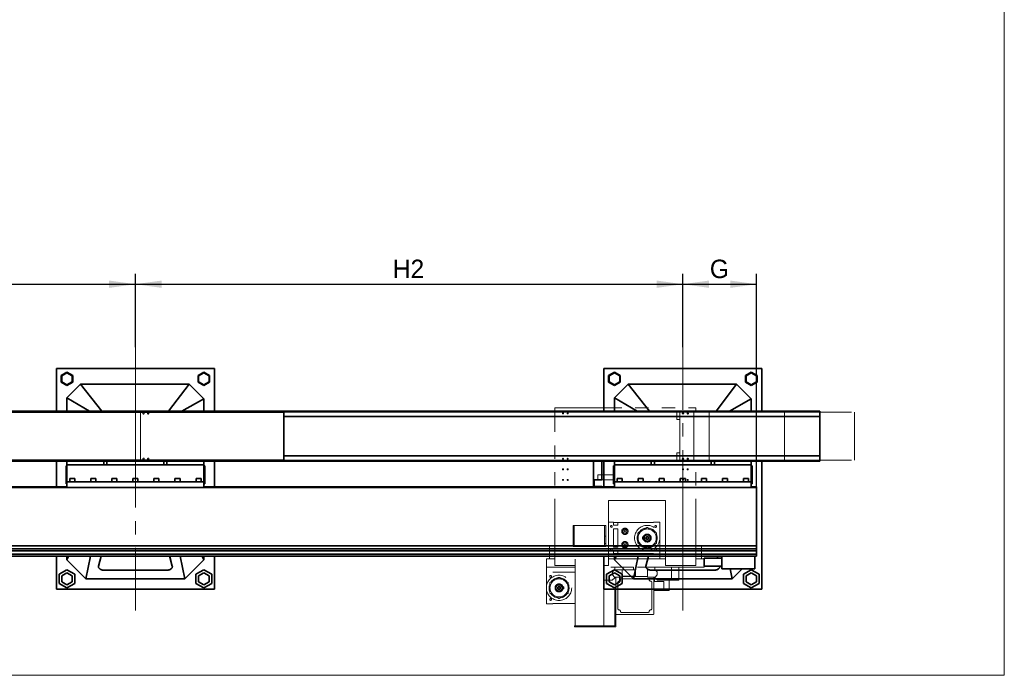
# Model space of a CAD drawing. Header units: millimetres. Extents: x 21 to 401, y 28 to 281.
# Tile 3 of 13: x 102 to 196, y 28 to 91. Entities that reach past the tile are written whole.
import ezdxf

# ---------------------------------------------------------------- set-up
doc = ezdxf.new("R2010")
doc.units = ezdxf.units.MM
for name, pattern in [('SLD-Durchgehend', [0]), ('SLD-Phantom', [12.7, 6.35, -1.27, 1.27, -1.27, 1.27, -1.27]), ('SLD-Punktstrich', [19.05, 15.24, -1.27, 1.27, -1.27])]:
    doc.linetypes.add(name, pattern=pattern)
doc.layers.add('KOPF', color=7, linetype='SLD-Durchgehend')
doc.styles.add('SLDTEXTSTYLE2', font='GIL_____.TTF')
doc.dimstyles.new('SLDDIMSTYLE0', dxfattribs={"dimtxt": 1.75, "dimasz": 2.5, "dimexe": 0, "dimexo": 0.0625, "dimgap": 0.4375, "dimtad": 1, "dimlfac": 50, "dimrnd": 1e-09, "dimzin": 12, "dimdsep": 46, "dimtxsty": 'SLDTEXTSTYLE2', "dimsah": 1, "dimcen": 0.09, "dimadec": 0, "dimazin": 3, "dimtfac": 1, "dimtofl": 0, "dimtmove": 0, "dimatfit": 3, "dimfxl": 1, "dimfrac": 2, "dimtolj": 1, "dimtzin": 12, "dimarcsym": 0})

# ---------------------------------------------------------------- blocks, each defined once
blk = doc.blocks.new('_D_13')
at = {"layer": 'KOPF'}
for p, q in [((59.201, 59.504), (59.201, 66.504)), ((113.201, 59.504), (113.201, 66.504)), ((59.201, 65.504), (113.201, 65.504))]:
    blk.add_line(p, q, dxfattribs=at)
for points in [[(59.201, 65.504), (61.701, 65.154), (61.701, 65.854)], [(113.201, 65.504), (110.701, 65.854), (110.701, 65.154)]]:
    blk.add_solid(points, dxfattribs=at)
at = {"layer": 'KOPF', "insert": (84.644, 67.837), "char_height": 1.75, "attachment_point": 1, "style": 'SLDTEXTSTYLE2'}
blk.add_mtext('H1', dxfattribs=at)
blk = doc.blocks.new('_D_14')
at = {"layer": 'KOPF'}
for p, q in [((113.201, 59.504), (113.201, 66.504)), ((165.201, 59.504), (165.201, 66.504)), ((113.201, 65.504), (165.201, 65.504))]:
    blk.add_line(p, q, dxfattribs=at)
for points in [[(113.201, 65.504), (115.701, 65.154), (115.701, 65.854)], [(165.201, 65.504), (162.701, 65.854), (162.701, 65.154)]]:
    blk.add_solid(points, dxfattribs=at)
at = {"layer": 'KOPF', "insert": (137.644, 67.837), "char_height": 1.75, "attachment_point": 1, "style": 'SLDTEXTSTYLE2'}
blk.add_mtext('H2', dxfattribs=at)
blk = doc.blocks.new('_D_15')
at = {"layer": 'KOPF'}
for p, q in [((165.201, 59.504), (165.201, 66.504)), ((172.201, 46.244), (172.201, 66.504)), ((165.201, 65.504), (172.201, 65.504))]:
    blk.add_line(p, q, dxfattribs=at)
for points in [[(165.201, 65.504), (167.701, 65.154), (167.701, 65.854)], [(172.201, 65.504), (169.701, 65.854), (169.701, 65.154)]]:
    blk.add_solid(points, dxfattribs=at)
at = {"layer": 'KOPF', "insert": (167.764, 67.837), "char_height": 1.75, "attachment_point": 1, "style": 'SLDTEXTSTYLE2'}
blk.add_mtext('G', dxfattribs=at)

msp = doc.modelspace()

# ---------------------------------------------------------------- linework, layer by layer
at = {"color": 7, "linetype": 'SLD-Durchgehend', "lineweight": 35}
for p, q in [((105.70114, 53.44415), (105.70114, 57.50415)), ((105.70114, 57.50415), (120.70114, 57.50415)), ((106.70114, 57.13923), (106.15114, 56.82169)), ((106.70114, 57.0815), (106.20114, 56.79282)), ((107.25114, 56.82169), (106.70114, 57.13923)), ((107.20114, 56.79282), (106.70114, 57.0815)), ((119.70114, 57.13923), (119.15114, 56.82169)), ((119.70114, 57.0815), (119.20114, 56.79282)), ((120.25114, 56.82169), (119.70114, 57.13923)), ((120.20114, 56.79282), (119.70114, 57.0815)), ((120.70114, 57.50415), (120.70114, 53.44415)), ((157.70114, 53.44415), (157.70114, 57.50415)), ((157.70114, 57.50415), (172.70114, 57.50415)), ((158.70114, 57.13923), (158.15114, 56.82169)), ((158.70114, 57.0815), (158.20114, 56.79282)), ((159.25114, 56.82169), (158.70114, 57.13923)), ((159.20114, 56.79282), (158.70114, 57.0815)), ((171.70114, 57.13923), (171.15114, 56.82169)), ((171.70114, 57.0815), (171.20114, 56.79282)), ((172.25114, 56.82169), (171.70114, 57.13923)), ((172.20114, 56.79282), (171.70114, 57.0815)), ((172.70114, 57.50415), (172.70114, 53.44415)), ((106.15114, 56.82169), (106.15114, 56.1866)), ((106.15114, 56.1866), (106.70114, 55.86906)), ((106.20114, 56.79282), (106.20114, 56.21547)), ((106.20114, 56.21547), (106.70114, 55.92679)), ((106.70114, 55.92679), (107.20114, 56.21547)), ((106.70114, 55.86906), (107.25114, 56.1866)), ((107.20114, 56.21547), (107.20114, 56.79282)), ((107.25114, 56.1866), (107.25114, 56.82169)), ((119.15114, 56.82169), (119.15114, 56.1866)), ((119.15114, 56.1866), (119.70114, 55.86906)), ((119.20114, 56.79282), (119.20114, 56.21547)), ((119.20114, 56.21547), (119.70114, 55.92679)), ((119.70114, 55.92679), (120.20114, 56.21547)), ((119.70114, 55.86906), (120.25114, 56.1866)), ((120.20114, 56.21547), (120.20114, 56.79282)), ((120.25114, 56.1866), (120.25114, 56.82169)), ((158.15114, 56.82169), (158.15114, 56.1866)), ((158.15114, 56.1866), (158.70114, 55.86906)), ((158.20114, 56.79282), (158.20114, 56.21547)), ((158.20114, 56.21547), (158.70114, 55.92679)), ((158.70114, 55.92679), (159.20114, 56.21547)), ((158.70114, 55.86906), (159.25114, 56.1866)), ((159.20114, 56.21547), (159.20114, 56.79282)), ((159.25114, 56.1866), (159.25114, 56.82169)), ((171.15114, 56.82169), (171.15114, 56.1866)), ((171.15114, 56.1866), (171.70114, 55.86906)), ((171.20114, 56.79282), (171.20114, 56.21547)), ((171.20114, 56.21547), (171.70114, 55.92679)), ((171.70114, 55.92679), (172.20114, 56.21547)), ((171.70114, 55.86906), (172.25114, 56.1866)), ((172.20114, 56.21547), (172.20114, 56.79282)), ((172.25114, 56.1866), (172.25114, 56.82169)), ((108.00114, 56.00415), (106.70114, 54.70415)), ((110.02436, 53.44415), (108.00114, 56.00415)), ((118.30114, 56.00415), (108.00114, 56.00415)), ((116.36049, 53.44415), (118.30114, 56.00415)), ((119.70114, 54.60414), (118.30114, 56.00415)), ((160.00114, 56.00415), (158.70114, 54.70415)), ((162.02437, 53.44415), (160.00114, 56.00415)), ((170.30114, 56.00415), (160.00114, 56.00415)), ((168.36049, 53.44415), (170.30114, 56.00415)), ((171.70114, 54.60414), (170.30114, 56.00415)), ((108.85236, 53.44415), (106.70114, 54.70415)), ((106.70114, 54.70415), (106.70114, 53.44415)), ((117.61909, 53.44415), (119.70114, 54.60414)), ((119.70114, 53.44415), (119.70114, 54.60414)), ((160.85236, 53.44415), (158.70114, 54.70415)), ((158.70114, 54.70415), (158.70114, 53.44415)), ((169.61909, 53.44415), (171.70114, 54.60414)), ((171.70114, 53.44415), (171.70114, 54.60414)), ((120.67614, 53.34415), (71.16114, 53.34415)), ((178.20114, 53.44415), (71.36114, 53.44415)), ((178.20114, 53.38415), (71.36114, 53.38415)), ((120.67614, 53.34415), (120.67681, 53.34415)), ((120.67681, 53.34415), (122.67521, 53.34415)), ((122.67521, 53.34415), (127.31634, 53.34415)), ((127.31634, 48.78415), (127.31634, 53.34415)), ((178.20114, 53.44415), (178.20114, 53.38415)), ((178.20114, 52.92415), (178.20114, 53.38415)), ((178.20114, 52.92415), (127.31634, 52.92415)), ((178.20114, 49.20415), (178.20114, 52.92415)), ((120.67614, 48.78415), (71.16114, 48.78415)), ((71.36114, 48.74415), (178.20114, 48.74415)), ((178.20114, 48.68415), (71.36114, 48.68415)), ((105.70114, 46.24415), (105.70114, 48.68415)), ((106.70114, 48.32415), (106.70114, 48.68415)), ((110.20114, 48.32415), (110.20114, 48.68415)), ((110.50114, 48.32415), (110.50114, 48.68415)), ((115.90114, 48.32415), (115.90114, 48.68415)), ((116.20114, 48.32415), (116.20114, 48.68415)), ((119.70114, 48.32415), (119.70114, 48.68415)), ((120.67614, 48.78415), (120.67681, 48.78415)), ((120.67681, 48.78415), (122.67521, 48.78415)), ((120.70114, 48.68415), (120.70114, 46.24415)), ((122.67521, 48.78415), (127.31634, 48.78415)), ((178.20114, 49.20415), (127.31634, 49.20415)), ((156.70114, 48.68415), (156.70114, 46.92415)), ((157.50114, 48.68415), (157.50114, 46.92415)), ((157.70114, 46.24415), (157.70114, 48.68415)), ((158.70114, 48.32415), (158.70114, 48.68415)), ((162.20114, 48.32415), (162.20114, 48.68415)), ((162.50114, 48.32415), (162.50114, 48.68415)), ((167.90114, 48.32415), (167.90114, 48.68415)), ((168.20114, 48.32415), (168.20114, 48.68415)), ((171.70114, 48.32415), (171.70114, 48.68415)), ((172.70114, 48.68415), (172.70114, 36.50415)), ((178.20114, 48.74415), (178.20114, 49.20415)), ((178.20114, 48.74415), (178.20114, 48.68415)), ((106.62114, 47.94415), (106.62114, 48.24415)), ((106.62114, 48.24415), (106.70114, 48.24415)), ((106.62114, 46.84415), (106.62114, 47.94415)), ((106.70114, 48.32415), (119.70114, 48.32415)), ((106.70114, 47.97415), (106.70114, 48.32415)), ((106.70114, 46.72415), (106.70114, 47.97415)), ((119.70114, 47.97415), (119.70114, 48.32415)), ((119.78114, 48.24415), (119.70114, 48.24415)), ((119.70114, 46.72415), (119.70114, 47.97415)), ((119.78114, 48.24415), (119.78114, 47.94415)), ((119.78114, 47.94415), (119.78114, 46.84415)), ((158.62114, 48.24415), (158.70114, 48.24415)), ((158.62114, 47.94415), (158.62114, 48.24415)), ((158.62114, 46.84415), (158.62114, 47.94415)), ((158.70114, 48.32415), (171.70114, 48.32415)), ((158.70114, 47.97415), (158.70114, 48.32415)), ((158.70114, 46.72415), (158.70114, 47.97415)), ((171.70114, 47.97415), (171.70114, 48.32415)), ((171.78114, 48.24415), (171.70114, 48.24415)), ((171.70114, 46.72415), (171.70114, 47.97415)), ((171.78114, 48.24415), (171.78114, 47.94415)), ((171.78114, 47.94415), (171.78114, 46.84415)), ((106.62114, 46.54415), (106.62114, 46.84415)), ((106.96114, 47.04415), (106.96114, 46.72415)), ((106.96114, 47.04415), (107.44114, 47.04415)), ((107.44114, 46.72415), (107.44114, 47.04415)), ((108.96114, 47.04415), (108.96114, 46.72415)), ((108.96114, 47.04415), (109.44114, 47.04415)), ((109.44114, 46.72415), (109.44114, 47.04415)), ((110.96114, 47.04415), (110.96114, 46.72415)), ((110.96114, 47.04415), (111.44114, 47.04415)), ((111.44114, 46.72415), (111.44114, 47.04415)), ((112.96114, 47.04415), (112.96114, 46.72415)), ((112.96114, 47.04415), (113.44114, 47.04415)), ((113.44114, 46.72415), (113.44114, 47.04415)), ((114.96114, 47.04415), (114.96114, 46.72415)), ((114.96114, 47.04415), (115.44114, 47.04415)), ((115.44114, 46.72415), (115.44114, 47.04415)), ((116.96114, 47.04415), (116.96114, 46.72415)), ((116.96114, 47.04415), (117.44114, 47.04415)), ((117.44114, 46.72415), (117.44114, 47.04415)), ((118.96114, 47.04415), (118.96114, 46.72415)), ((118.96114, 47.04415), (119.44114, 47.04415)), ((119.44114, 46.72415), (119.44114, 47.04415)), ((119.78114, 46.84415), (119.78114, 46.54415)), ((157.50114, 46.92415), (156.70114, 46.92415)), ((156.70114, 46.92415), (156.70114, 46.18415)), ((156.78114, 46.92415), (156.78114, 46.26415)), ((158.62114, 46.54415), (158.62114, 46.84415)), ((158.96114, 47.04415), (158.96114, 46.72415)), ((158.96114, 47.04415), (159.44114, 47.04415)), ((159.44114, 46.72415), (159.44114, 47.04415)), ((160.96114, 47.04415), (160.96114, 46.72415)), ((160.96114, 47.04415), (161.44114, 47.04415)), ((161.44114, 46.72415), (161.44114, 47.04415)), ((162.96114, 47.04415), (162.96114, 46.72415)), ((162.96114, 47.04415), (163.44114, 47.04415)), ((163.44114, 46.72415), (163.44114, 47.04415)), ((164.96114, 47.04415), (164.96114, 46.72415)), ((164.96114, 47.04415), (165.44114, 47.04415)), ((165.44114, 46.72415), (165.44114, 47.04415)), ((166.96114, 47.04415), (166.96114, 46.72415)), ((166.96114, 47.04415), (167.44114, 47.04415)), ((167.44114, 46.72415), (167.44114, 47.04415)), ((168.96114, 47.04415), (168.96114, 46.72415)), ((168.96114, 47.04415), (169.44114, 47.04415)), ((169.44114, 46.72415), (169.44114, 47.04415)), ((170.96114, 47.04415), (170.96114, 46.72415)), ((170.96114, 47.04415), (171.44114, 47.04415)), ((171.44114, 46.72415), (171.44114, 47.04415)), ((171.78114, 46.84415), (171.78114, 46.54415)), ((106.70114, 46.24415), (71.36114, 46.24415)), ((71.36114, 46.18415), (106.70114, 46.18415)), ((106.62114, 46.54415), (106.70114, 46.54415)), ((106.70114, 46.72415), (119.70114, 46.72415)), ((106.70114, 46.18415), (106.70114, 46.72415)), ((106.70114, 46.18415), (119.70114, 46.18415)), ((119.70114, 46.18415), (119.70114, 46.72415)), ((119.78114, 46.54415), (119.70114, 46.54415)), ((156.70114, 46.24415), (119.70114, 46.24415)), ((119.70114, 46.18415), (158.70114, 46.18415)), ((157.50114, 46.26415), (156.78114, 46.26415)), ((157.50114, 46.26415), (157.50114, 46.18415)), ((158.70114, 46.24415), (157.50114, 46.24415)), ((158.62114, 46.54415), (158.70114, 46.54415)), ((158.70114, 46.72415), (171.70114, 46.72415)), ((158.70114, 46.18415), (158.70114, 46.72415)), ((158.70114, 46.18415), (171.70114, 46.18415)), ((171.70114, 46.18415), (171.70114, 46.72415)), ((171.78114, 46.54415), (171.70114, 46.54415)), ((172.20114, 46.24415), (171.70114, 46.24415)), ((171.70114, 46.18415), (172.20114, 46.18415)), ((172.20114, 46.24415), (172.20114, 46.18415)), ((172.20114, 45.76415), (172.20114, 46.18415)), ((172.20114, 40.76415), (172.20114, 45.76415)), ((172.20114, 40.63796), (71.88114, 40.63796)), ((172.19914, 40.34415), (71.88114, 40.34415)), ((172.20114, 40.34415), (172.19914, 40.34415)), ((172.19914, 40.34415), (172.19914, 40.14615)), ((172.20114, 40.28415), (172.19914, 40.28415)), ((172.20114, 40.63796), (172.20114, 40.76415)), ((172.20114, 40.63796), (172.20114, 40.34415)), ((172.20114, 40.34415), (172.20114, 40.28415)), ((172.19914, 40.14615), (71.88114, 40.14615)), ((172.19914, 39.85015), (71.88114, 39.85015)), ((172.19914, 39.65215), (71.88114, 39.65215)), ((105.70114, 36.50415), (105.70114, 39.65215)), ((106.8563, 39.65215), (106.70114, 39.30415)), ((106.70114, 39.65215), (106.70114, 39.30415)), ((106.70114, 39.30415), (108.50114, 37.50415)), ((108.94674, 39.65215), (108.50114, 37.50415)), ((109.94828, 39.65215), (109.6972, 38.68501)), ((109.93955, 39.65215), (109.6972, 38.71864)), ((116.70508, 38.68501), (116.45399, 39.65215)), ((116.70508, 38.71864), (116.46273, 39.65215)), ((117.45554, 39.65215), (117.90114, 37.50415)), ((117.90114, 37.50415), (119.70114, 39.30415)), ((119.54598, 39.65215), (119.70114, 39.30415)), ((119.70114, 39.30415), (119.70114, 39.65215)), ((120.70114, 39.65215), (120.70114, 36.50415)), ((157.70114, 36.50415), (157.70114, 39.65215)), ((158.8563, 39.65215), (158.70114, 39.30415)), ((158.70114, 39.65215), (158.70114, 39.30415)), ((158.70114, 39.30415), (160.50114, 37.50415)), ((160.94673, 39.65215), (160.50114, 37.50415)), ((161.94828, 39.65215), (161.6972, 38.68501)), ((161.93956, 39.65215), (161.6972, 38.71864)), ((168.90114, 39.46715), (167.24114, 39.46715)), ((167.24114, 38.71715), (167.24114, 39.46715)), ((168.50203, 39.46715), (168.45399, 39.65215)), ((168.51075, 39.46715), (168.46273, 39.65215)), ((168.90114, 39.65215), (168.90114, 38.45215)), ((172.04114, 39.65215), (172.04114, 38.45215)), ((172.19914, 40.14615), (172.19914, 39.85015)), ((172.19914, 39.85015), (172.19914, 39.65215)), ((106.70114, 38.37017), (105.95114, 37.93716)), ((107.45114, 37.93716), (106.70114, 38.37017)), ((109.69136, 38.67344), (109.69136, 38.63981)), ((116.71092, 38.63981), (116.71092, 38.67344)), ((119.70114, 38.37017), (118.95114, 37.93716)), ((120.45114, 37.93716), (119.70114, 38.37017)), ((158.70114, 38.37017), (157.95114, 37.93716)), ((159.45114, 37.93716), (158.70114, 38.37017)), ((161.69136, 38.67344), (161.69136, 38.63981)), ((167.24114, 38.71715), (168.90114, 38.71715)), ((168.70508, 38.68501), (168.69674, 38.71715)), ((168.71092, 38.63981), (168.71092, 38.67344)), ((168.90114, 38.45215), (172.04114, 38.45215)), ((169.70448, 38.45215), (169.90114, 37.50415)), ((169.90114, 37.50415), (170.84914, 38.45215)), ((171.70114, 38.37017), (170.95114, 37.93716)), ((172.45114, 37.93716), (171.70114, 38.37017)), ((105.95114, 37.93716), (105.95114, 37.07113)), ((106.70114, 38.0815), (106.20114, 37.79282)), ((106.20114, 37.79282), (106.20114, 37.21547)), ((107.20114, 37.79282), (106.70114, 38.0815)), ((107.20114, 37.21547), (107.20114, 37.79282)), ((107.45114, 37.07113), (107.45114, 37.93716)), ((108.50114, 37.50415), (117.90114, 37.50415)), ((110.29136, 38.315), (116.11092, 38.315)), ((118.95114, 37.93716), (118.95114, 37.07113)), ((119.70114, 38.0815), (119.20114, 37.79282)), ((119.20114, 37.79282), (119.20114, 37.21547)), ((120.20114, 37.79282), (119.70114, 38.0815)), ((120.20114, 37.21547), (120.20114, 37.79282)), ((120.45114, 37.07113), (120.45114, 37.93716)), ((157.95114, 37.93716), (157.95114, 37.07113)), ((158.70114, 38.0815), (158.20114, 37.79282)), ((158.20114, 37.79282), (158.20114, 37.21547)), ((159.20114, 37.79282), (158.70114, 38.0815)), ((159.20114, 37.21547), (159.20114, 37.79282)), ((159.45114, 37.07113), (159.45114, 37.93716)), ((160.50114, 37.50415), (169.90114, 37.50415)), ((162.29136, 38.315), (168.11092, 38.315)), ((170.95114, 37.93716), (170.95114, 37.07113)), ((171.70114, 38.0815), (171.20114, 37.79282)), ((171.20114, 37.79282), (171.20114, 37.21547)), ((172.20114, 37.79282), (171.70114, 38.0815)), ((172.20114, 37.21547), (172.20114, 37.79282)), ((172.45114, 37.07113), (172.45114, 37.93716)), ((120.70114, 36.50415), (105.70114, 36.50415)), ((105.95114, 37.07113), (106.70114, 36.63812)), ((106.20114, 37.21547), (106.70114, 36.9268)), ((106.70114, 36.9268), (107.20114, 37.21547)), ((106.70114, 36.63812), (107.45114, 37.07113)), ((118.95114, 37.07113), (119.70114, 36.63812)), ((119.20114, 37.21547), (119.70114, 36.9268)), ((119.70114, 36.9268), (120.20114, 37.21547)), ((119.70114, 36.63812), (120.45114, 37.07113)), ((172.70114, 36.50415), (157.70114, 36.50415)), ((157.95114, 37.07113), (158.70114, 36.63812)), ((158.20114, 37.21547), (158.70114, 36.9268)), ((158.70114, 36.9268), (159.20114, 37.21547)), ((158.70114, 36.63812), (159.45114, 37.07113)), ((170.95114, 37.07113), (171.70114, 36.63812)), ((171.20114, 37.21547), (171.70114, 36.9268)), ((171.70114, 36.9268), (172.20114, 37.21547)), ((171.70114, 36.63812), (172.45114, 37.07113))]:
    msp.add_line(p, q, dxfattribs=at)
at = {"color": 7, "linetype": 'SLD-Phantom', "lineweight": 18}
for p, q in [((113.67594, 53.34415), (113.67594, 48.78415)), ((153.04114, 53.34415), (113.67594, 53.34415)), ((153.04114, 53.75815), (166.44114, 53.75815)), ((153.04114, 38.75815), (153.04114, 53.75815)), ((164.64114, 53.34415), (164.64114, 53.44415)), ((166.24114, 53.44415), (164.64114, 53.44415)), ((166.24114, 53.34415), (164.64114, 53.34415)), ((164.64114, 52.64415), (164.64114, 53.34415)), ((164.91614, 48.78415), (164.91614, 53.34415)), ((166.24114, 53.34415), (166.24114, 53.44415)), ((166.25614, 53.34415), (166.24114, 53.34415)), ((166.25614, 48.78415), (166.25614, 53.34415)), ((166.25614, 53.34415), (167.69858, 53.34415)), ((166.44114, 53.34415), (166.44114, 53.75815)), ((167.69858, 48.78415), (167.69858, 53.34415)), ((167.69858, 53.34415), (174.86424, 53.34415)), ((174.86424, 48.78415), (174.86424, 53.34415)), ((174.86424, 53.34415), (181.49634, 53.34415)), ((181.49634, 48.78415), (181.49634, 53.34415)), ((164.91614, 52.64415), (164.64114, 52.64415)), ((153.04114, 48.78415), (113.67594, 48.78415)), ((164.91614, 49.48415), (164.64114, 49.48415)), ((164.64114, 48.78415), (164.64114, 49.48415)), ((166.24114, 48.78415), (164.64114, 48.78415)), ((164.64114, 48.68415), (164.64114, 48.78415)), ((166.24114, 48.68415), (164.64114, 48.68415)), ((166.24114, 48.68415), (166.24114, 48.78415)), ((166.25614, 48.78415), (166.24114, 48.78415)), ((166.25614, 48.78415), (167.69858, 48.78415)), ((166.44114, 38.75815), (166.44114, 48.78415)), ((167.69858, 48.78415), (174.86424, 48.78415)), ((174.86424, 48.78415), (181.49634, 48.78415)), ((158.74114, 47.39815), (157.14114, 47.39815)), ((157.14114, 47.39815), (157.14114, 46.89815)), ((157.14114, 46.89815), (158.74114, 46.89815)), ((158.74114, 46.89815), (158.74114, 47.39815)), ((163.54114, 44.95815), (158.14114, 44.95815)), ((158.14114, 44.95815), (158.14114, 38.75815)), ((163.54114, 38.75815), (163.54114, 44.95815)), ((154.77114, 42.55815), (154.87114, 42.55815)), ((154.77114, 41.55815), (154.77114, 42.55815)), ((154.87114, 41.55815), (154.87114, 42.55815)), ((154.87114, 42.55815), (157.77114, 42.55815)), ((157.77114, 42.55815), (157.87114, 42.55815)), ((157.77114, 42.55815), (157.77114, 41.55815)), ((157.87114, 41.55815), (157.87114, 42.55815)), ((158.60774, 42.87815), (158.14114, 42.87815)), ((158.44647, 42.39815), (158.38902, 42.39815)), ((158.49774, 42.50687), (158.49774, 42.44942)), ((158.60774, 42.87815), (158.60774, 42.62815)), ((158.60774, 42.85815), (159.02774, 42.85815)), ((158.60774, 42.62815), (158.61774, 42.62815)), ((158.60774, 42.23815), (158.60774, 40.51815)), ((159.02774, 42.23815), (158.60774, 42.23815)), ((158.61774, 42.62815), (158.61774, 42.59815)), ((158.61774, 42.59815), (159.01774, 42.59815)), ((159.01774, 42.59815), (159.01774, 42.62815)), ((159.01774, 42.62815), (159.02774, 42.62815)), ((159.02774, 42.62815), (159.02774, 42.85815)), ((162.41774, 42.85815), (159.02774, 42.85815)), ((159.02774, 42.23815), (159.02774, 40.51815)), ((162.41774, 42.85815), (162.41774, 42.87815)), ((163.01774, 42.87815), (162.41774, 42.87815)), ((162.53774, 42.44942), (162.53774, 42.50687)), ((162.64646, 42.39815), (162.58902, 42.39815)), ((163.01774, 39.39815), (163.01774, 42.87815)), ((154.77114, 41.55815), (154.87114, 41.55815)), ((154.77114, 40.85815), (154.77114, 41.55815)), ((154.87114, 40.85815), (154.87114, 41.55815)), ((157.77114, 41.55815), (157.87114, 41.55815)), ((157.77114, 41.55815), (157.77114, 40.85815)), ((157.87114, 40.85815), (157.87114, 41.55815)), ((159.6631, 42.07815), (159.62846, 42.01815)), ((159.62846, 42.01815), (159.6631, 41.95815)), ((159.73238, 42.07815), (159.6631, 42.07815)), ((159.6631, 41.95815), (159.73238, 41.95815)), ((159.76702, 42.01815), (159.73238, 42.07815)), ((159.73238, 41.95815), (159.76702, 42.01815)), ((161.37174, 41.47815), (161.45113, 41.47815)), ((161.37174, 41.47815), (161.37174, 41.27815)), ((161.37174, 41.27815), (161.45113, 41.27815)), ((152.52114, 40.65815), (152.52114, 39.39815)), ((153.04114, 40.65815), (152.52114, 40.65815)), ((154.77114, 40.85815), (154.87114, 40.85815)), ((154.77114, 40.55815), (154.77114, 40.85815)), ((154.77114, 40.55815), (157.87114, 40.55815)), ((154.87114, 40.85815), (154.87114, 40.65815)), ((154.87114, 40.65815), (157.77114, 40.65815)), ((154.96114, 33.02175), (154.96114, 40.55815)), ((157.68114, 33.02175), (157.68114, 40.55815)), ((157.77114, 40.85815), (157.87114, 40.85815)), ((157.77114, 40.65815), (157.77114, 40.85815)), ((157.87114, 40.55815), (157.87114, 40.85815)), ((158.38902, 40.35815), (158.44647, 40.35815)), ((158.49774, 40.30687), (158.49774, 40.24942)), ((159.02774, 40.51815), (158.60774, 40.51815)), ((159.6631, 40.79815), (159.62846, 40.73815)), ((159.62846, 40.73815), (159.6631, 40.67815)), ((159.73238, 40.79815), (159.6631, 40.79815)), ((159.6631, 40.67815), (159.73238, 40.67815)), ((159.76702, 40.73815), (159.73238, 40.79815)), ((159.73238, 40.67815), (159.76702, 40.73815)), ((162.53774, 40.24942), (162.53774, 40.30687)), ((162.58902, 40.35815), (162.64646, 40.35815)), ((166.44114, 40.65815), (166.96114, 40.65815)), ((166.96114, 40.65815), (166.96114, 39.39815)), ((152.24114, 39.39815), (152.24114, 38.61815)), ((153.04114, 39.39815), (152.24114, 39.39815)), ((158.14114, 39.39815), (163.54114, 39.39815)), ((158.61774, 40.12815), (158.60774, 40.12815)), ((158.60774, 40.12815), (158.60774, 39.87815)), ((158.60774, 39.89815), (159.02774, 39.89815)), ((162.41774, 39.87815), (158.60774, 39.87815)), ((159.01774, 40.15815), (158.61774, 40.15815)), ((158.61774, 40.15815), (158.61774, 40.12815)), ((159.01774, 40.12815), (159.01774, 40.15815)), ((159.02774, 40.12815), (159.01774, 40.12815)), ((159.02774, 39.89815), (159.02774, 40.12815)), ((162.41774, 39.89815), (159.02774, 39.89815)), ((159.04274, 39.89815), (159.04274, 39.87815)), ((160.99274, 39.87815), (160.99274, 39.89815)), ((162.41774, 39.89815), (162.41774, 39.87815)), ((167.24114, 39.39815), (166.44114, 39.39815)), ((167.24114, 39.39815), (167.24114, 38.61815)), ((152.24114, 38.61815), (152.24114, 35.13815)), ((154.96114, 38.61815), (152.24114, 38.61815)), ((153.04114, 38.75815), (154.96114, 38.75815)), ((157.68114, 38.75815), (158.14114, 38.75815)), ((167.24114, 38.61815), (157.68114, 38.61815)), ((158.70714, 38.36415), (158.50914, 38.16615)), ((159.44114, 38.36415), (158.70714, 38.36415)), ((158.73114, 38.36415), (158.73114, 38.61815)), ((159.32112, 38.36815), (159.32112, 38.36415)), ((159.32112, 38.36815), (160.71436, 38.36815)), ((159.44114, 37.71215), (159.44114, 38.36415)), ((159.51774, 38.61813), (159.51774, 38.36815)), ((160.01774, 38.61813), (159.51774, 38.61813)), ((159.51775, 38.61815), (159.51775, 38.61813)), ((160.51774, 38.61813), (160.01774, 38.61813)), ((160.51773, 38.61813), (160.51773, 38.61815)), ((160.51774, 38.36815), (160.51774, 38.61813)), ((160.71436, 37.76815), (160.71436, 38.36815)), ((161.84114, 37.71215), (161.84114, 38.36415)), ((161.84114, 38.36415), (162.57514, 38.36415)), ((162.55114, 38.36415), (162.55114, 38.61815)), ((162.57514, 38.36415), (162.77314, 38.16615)), ((163.54114, 38.75815), (166.44114, 38.75815)), ((164.13162, 37.35815), (164.13162, 38.61815)), ((164.81114, 37.35815), (164.81114, 38.61815)), ((152.66986, 37.65815), (152.61242, 37.65815)), ((152.72114, 37.76687), (152.72114, 37.70942)), ((152.84114, 38.13815), (154.96114, 38.13815)), ((152.84114, 38.11815), (152.84114, 38.13815)), ((152.84114, 38.11815), (154.96114, 38.11815)), ((154.26614, 38.13815), (154.26614, 38.11815)), ((158.73114, 37.59815), (158.49114, 37.35815)), ((158.50914, 37.87015), (158.50914, 38.16615)), ((158.70714, 37.67215), (158.50914, 37.87015)), ((158.84113, 37.67215), (158.70714, 37.67215)), ((158.73114, 37.59815), (158.73114, 37.67215)), ((158.84113, 37.67215), (158.84113, 34.19215)), ((159.44114, 37.67215), (158.84113, 37.67215)), ((161.92114, 37.51215), (159.36114, 37.51215)), ((159.44114, 37.76815), (160.71436, 37.76815)), ((159.44114, 37.71215), (159.44114, 37.67215)), ((161.84114, 37.71215), (159.44114, 37.71215)), ((161.84114, 37.67215), (161.84114, 37.71215)), ((162.44114, 37.67215), (161.84114, 37.67215)), ((162.44114, 34.19215), (162.44114, 37.67215)), ((162.44114, 37.67215), (162.57514, 37.67215)), ((162.50114, 37.25215), (162.50114, 37.57815)), ((162.50114, 37.57815), (162.57114, 37.57815)), ((162.55114, 37.59815), (162.55114, 37.67215)), ((162.79114, 37.35815), (162.55114, 37.59815)), ((162.57514, 37.67215), (162.77314, 37.87015)), ((162.77314, 37.87015), (162.77314, 38.16615)), ((153.88714, 36.73815), (153.80775, 36.73815)), ((153.88714, 36.53815), (153.80775, 36.53815)), ((153.88714, 36.53815), (153.88714, 36.73815)), ((158.49114, 37.35815), (157.68114, 37.35815)), ((158.74114, 36.50215), (158.84113, 36.50215)), ((158.74114, 34.50112), (158.74114, 36.50215)), ((159.04114, 37.19215), (159.04114, 34.63215)), ((162.24114, 37.19215), (162.24114, 34.63215)), ((163.40114, 37.25215), (162.44114, 37.25215)), ((163.40114, 36.53215), (162.44114, 36.53215)), ((162.50114, 36.37815), (162.50114, 36.53215)), ((164.13162, 37.35815), (162.79114, 37.35815)), ((163.40114, 37.25215), (163.40114, 36.53215)), ((163.90114, 36.37815), (163.90114, 37.35815)), ((164.81114, 37.35815), (164.13162, 37.35815)), ((152.61242, 35.61815), (152.66986, 35.61815)), ((152.72114, 35.56687), (152.72114, 35.50942)), ((163.90114, 36.37815), (162.50114, 36.37815)), ((152.24114, 35.13815), (152.84114, 35.13815)), ((152.84114, 35.15815), (154.96114, 35.15815)), ((152.84114, 35.15815), (152.84114, 35.13815)), ((158.74114, 34.50112), (158.84113, 34.50112)), ((158.74114, 33.32215), (158.74114, 34.50112)), ((158.84113, 33.32215), (158.84113, 34.19215)), ((158.92114, 34.11215), (162.36114, 34.11215)), ((161.92114, 34.31215), (159.36114, 34.31215)), ((154.92114, 32.92215), (154.92114, 33.02215)), ((154.92114, 33.02215), (154.96114, 33.02215)), ((158.84113, 32.92215), (154.92114, 32.92215)), ((157.68114, 33.02175), (154.96114, 33.02175)), ((157.68114, 33.02215), (158.74114, 33.02215)), ((158.74114, 33.32215), (158.84113, 33.32215)), ((158.74114, 33.02215), (158.74114, 33.32215)), ((158.84113, 33.32215), (158.84113, 32.92215))]:
    msp.add_line(p, q, dxfattribs=at)
at = {"color": 7, "linetype": 'SLD-Durchgehend', "lineweight": 35, "flags": 128}
for points in [[(109.6972, 38.71864), (109.69155, 38.68175), (109.69136, 38.67344)], [(109.6972, 38.68501), (109.69155, 38.64812), (109.69371, 38.61112), (109.70361, 38.5745), (109.72116, 38.53872), (109.74611, 38.50425), (109.77814, 38.47155), (109.81684, 38.44103), (109.8617, 38.41309), (109.91214, 38.3881), (109.96751, 38.36638), (110.02708, 38.34821), (110.09009, 38.33382), (110.15571, 38.32341), (110.22309, 38.31711), (110.29136, 38.315)], [(116.11092, 38.315), (116.17919, 38.31711), (116.24657, 38.32341), (116.31219, 38.33382), (116.3752, 38.34821), (116.43477, 38.36638), (116.49014, 38.3881), (116.54058, 38.41309), (116.58544, 38.44103), (116.62414, 38.47155), (116.65617, 38.50425), (116.68112, 38.53872), (116.69866, 38.5745), (116.70858, 38.61112), (116.71072, 38.64812), (116.70508, 38.68501)], [(116.71092, 38.67344), (116.71072, 38.68175), (116.70508, 38.71864)], [(161.6972, 38.71864), (161.69155, 38.68175), (161.69136, 38.67344)], [(161.6972, 38.68501), (161.69155, 38.64812), (161.69371, 38.61112), (161.70362, 38.5745), (161.72115, 38.53872), (161.74611, 38.50425), (161.77814, 38.47155), (161.81684, 38.44103), (161.8617, 38.41309), (161.91215, 38.3881), (161.96751, 38.36638), (162.02708, 38.34821), (162.09009, 38.33382), (162.15571, 38.32341), (162.22309, 38.31711), (162.29136, 38.315)], [(168.11092, 38.315), (168.17919, 38.31711), (168.24657, 38.32341), (168.31219, 38.33382), (168.3752, 38.34821), (168.43476, 38.36638), (168.49013, 38.3881), (168.54057, 38.41309), (168.58544, 38.44103), (168.62414, 38.47155), (168.65617, 38.50425), (168.68112, 38.53872), (168.69867, 38.5745), (168.70857, 38.61112), (168.71072, 38.64812), (168.70508, 38.68501)], [(168.71092, 38.67344), (168.71072, 38.68175), (168.70508, 38.71864)]]:
    msp.add_lwpolyline(points, dxfattribs=at)
at = {"color": 7, "linetype": 'SLD-Phantom', "lineweight": 18}
for centre, radius in [((113.97594, 53.22415), 0.065), ((114.42594, 53.22415), 0.065), ((153.81614, 53.22415), 0.05), ((154.26614, 53.22415), 0.05), ((165.21614, 53.22415), 0.065), ((165.21614, 53.22415), 0.05), ((165.66614, 53.22415), 0.065), ((165.66614, 53.22415), 0.05), ((113.97594, 48.90415), 0.065), ((114.42594, 48.90415), 0.065), ((153.81614, 48.90415), 0.05), ((154.26614, 48.90415), 0.05), ((165.21614, 48.90415), 0.065), ((165.21614, 48.90415), 0.05), ((165.66614, 48.90415), 0.065), ((165.66614, 48.90415), 0.05), ((153.81614, 47.90415), 0.05), ((154.26614, 47.90415), 0.05), ((165.21614, 47.90415), 0.05), ((165.66614, 47.90415), 0.05), ((153.81614, 46.90415), 0.05), ((154.26614, 46.90415), 0.05), ((165.21614, 46.90415), 0.05), ((165.66614, 46.90415), 0.05), ((158.41774, 42.47815), 0.085), ((159.69774, 42.01815), 0.3), ((159.69774, 42.01815), 0.19), ((161.81774, 41.37815), 1.2), ((161.81774, 41.37815), 0.862), ((162.61774, 42.47815), 0.085), ((161.81774, 41.37815), 0.35), ((161.81774, 41.37815), 0.3), ((161.81774, 41.37815), 0.28), ((161.81774, 41.37815), 0.149), ((161.81774, 41.37815), 0.105), ((161.81774, 41.37815), 0.085), ((158.41774, 40.27815), 0.085), ((159.69774, 40.73815), 0.3), ((159.69774, 40.73815), 0.19), ((162.61774, 40.27815), 0.085), ((153.44114, 36.63815), 1.2), ((152.64114, 37.73815), 0.085), ((153.44114, 36.63815), 0.862), ((153.44114, 36.63815), 0.35), ((153.44114, 36.63815), 0.3), ((153.44114, 36.63815), 0.28), ((153.44114, 36.63815), 0.149), ((153.44114, 36.63815), 0.105), ((153.44114, 36.63815), 0.085), ((152.64114, 35.53815), 0.085)]:
    msp.add_circle(centre, radius, dxfattribs=at)
for centre, radius, start, end in [((161.81774, 41.37815), 0.95, 94.9697319, 145.0302681), ((161.81774, 42.28815), 0.13, 165.9347815, 205.5260479), ((161.81774, 42.28815), 0.09, 23.8762077, 156.1237923), ((161.81774, 41.37815), 0.95, 34.9697319, 85.0302681), ((161.81774, 42.28815), 0.13, 334.4739521, 14.0652185), ((161.81774, 41.37815), 0.95, 154.9697319, 205.0302681), ((161.02966, 41.83315), 0.13, 225.9347815, 265.5260479), ((161.02966, 41.83315), 0.09, 83.8762077, 216.1237923), ((161.02966, 41.83315), 0.13, 34.4739521, 74.0652185), ((161.81774, 41.37815), 0.38, 164.7424767, 195.2575233), ((161.81774, 41.37815), 0.38, 195.2575233, 164.7424767), ((162.60582, 41.83315), 0.13, 105.9347815, 145.5260479), ((162.60582, 41.83315), 0.09, 323.8762077, 96.1237923), ((162.60582, 41.83315), 0.13, 274.4739521, 314.0652185), ((161.81774, 41.37815), 0.95, 334.9697319, 25.0302681), ((161.02966, 40.92315), 0.13, 94.4739521, 134.0652185), ((161.02966, 40.92315), 0.09, 143.8762077, 276.1237923), ((161.81774, 41.37815), 0.95, 214.9697319, 265.0302681), ((161.02966, 40.92315), 0.13, 285.9347815, 325.5260479), ((161.81774, 40.46815), 0.13, 154.4739521, 194.0652185), ((161.81774, 40.46815), 0.09, 203.8762077, 336.1237923), ((161.81774, 41.37815), 0.95, 274.9697319, 325.0302681), ((161.81774, 40.46815), 0.13, 345.9347815, 25.5260479), ((162.60582, 40.92315), 0.13, 214.4739521, 254.0652185), ((162.60582, 40.92315), 0.09, 263.8762077, 36.1237923), ((162.60582, 40.92315), 0.13, 45.9347815, 85.5260479), ((153.44114, 36.63815), 0.95, 94.9697319, 145.0302681), ((153.44114, 37.54815), 0.13, 165.9347815, 205.5260479), ((153.44114, 37.54815), 0.09, 23.8762077, 156.1237923), ((153.44114, 36.63815), 0.95, 34.9697319, 85.0302681), ((153.44114, 37.54815), 0.13, 334.4739521, 14.0652185), ((159.12114, 37.43215), 0.16, 270, 0), ((159.36114, 37.43215), 0.08, 90, 180), ((161.92114, 37.43215), 0.08, 0, 90), ((162.16114, 37.43215), 0.16, 180, 270), ((153.44114, 36.63815), 0.95, 154.9697319, 205.0302681), ((152.65306, 37.09315), 0.13, 225.9347815, 265.5260478), ((152.65306, 37.09315), 0.09, 83.8762077, 216.1237923), ((152.65306, 37.09315), 0.13, 34.4739522, 74.0652185), ((153.44114, 36.63815), 0.38, 15.2575233, 344.7424767), ((153.44114, 36.63815), 0.38, 344.7424767, 15.2575233), ((154.22922, 37.09315), 0.13, 105.9347815, 145.5260478), ((154.22922, 37.09315), 0.09, 323.8762077, 96.1237923), ((154.22922, 37.09315), 0.13, 274.4739522, 314.0652185), ((153.44114, 36.63815), 0.95, 334.9697319, 25.0302681), ((159.12114, 37.19215), 0.08, 90, 180), ((162.16114, 37.19215), 0.08, 0, 90), ((152.65306, 36.18315), 0.13, 94.4739521, 134.0652185), ((152.65306, 36.18315), 0.09, 143.8762077, 276.1237923), ((153.44114, 36.63815), 0.95, 214.9697319, 265.0302681), ((152.65306, 36.18315), 0.13, 285.9347815, 325.5260479), ((153.44114, 35.72815), 0.13, 154.4739522, 194.0652185), ((153.44114, 35.72815), 0.09, 203.8762077, 336.1237923), ((153.44114, 36.63815), 0.95, 274.9697319, 325.0302681), ((153.44114, 35.72815), 0.13, 345.9347815, 25.5260478), ((154.22922, 36.18315), 0.13, 214.4739522, 254.0652185), ((154.22922, 36.18315), 0.09, 263.8762077, 36.1237923), ((154.22922, 36.18315), 0.13, 45.9347815, 85.5260478), ((159.12114, 34.63215), 0.08, 180, 270), ((162.16114, 34.63215), 0.08, 270, 0), ((158.92114, 34.19215), 0.08, 180, 270), ((159.12114, 34.39215), 0.16, 0, 90), ((159.36114, 34.39215), 0.08, 180, 270), ((161.92114, 34.39215), 0.08, 270, 0), ((162.16114, 34.39215), 0.16, 90, 180), ((162.36114, 34.19215), 0.08, 270, 0)]:
    msp.add_arc(centre, radius, start, end, dxfattribs=at)
for points, knots in [([(158.38902, 42.55815), (158.39602, 42.55686), (158.41019, 42.55425), (158.43042, 42.55475), (158.44197, 42.55719), (158.44647, 42.55815)], [0, 0, 0, 0, 0.37354513, 0.75640369, 1, 1, 1, 1]), ([(162.58902, 42.55815), (162.59602, 42.55686), (162.61019, 42.55425), (162.63042, 42.55475), (162.64197, 42.55719), (162.64646, 42.55815)], [0, 0, 0, 0, 0.373602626, 0.756520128, 1, 1, 1, 1]), ([(158.44647, 40.35815), (158.431, 40.35934), (158.41173, 40.36082), (158.39276, 40.35859), (158.38902, 40.35815)], [0, 0, 0, 0, 0.80266954, 1, 1, 1, 1]), ([(158.38902, 40.35815), (158.39602, 40.35686), (158.41019, 40.35425), (158.43042, 40.35475), (158.44197, 40.35719), (158.44647, 40.35815)], [0, 0, 0, 0, 0.37354498, 0.75640334, 1, 1, 1, 1]), ([(162.64646, 40.35815), (162.631, 40.35934), (162.61173, 40.36082), (162.59276, 40.35859), (162.58902, 40.35815)], [0, 0, 0, 0, 0.802636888, 1, 1, 1, 1]), ([(162.58902, 40.35815), (162.59602, 40.35686), (162.61019, 40.35425), (162.63042, 40.35475), (162.64197, 40.35719), (162.64646, 40.35815)], [0, 0, 0, 0, 0.37360248, 0.75651977, 1, 1, 1, 1]), ([(152.66986, 37.65815), (152.66286, 37.65943), (152.64868, 37.66204), (152.62846, 37.66154), (152.61691, 37.6591), (152.61242, 37.65815)], [0, 0, 0, 0, 0.37360208, 0.75651957, 1, 1, 1, 1]), ([(152.61242, 37.65815), (152.62788, 37.65695), (152.64715, 37.65547), (152.66612, 37.6577), (152.66986, 37.65815)], [0, 0, 0, 0, 0.80263648, 1, 1, 1, 1]), ([(152.66986, 35.45815), (152.66286, 35.45943), (152.64868, 35.46204), (152.62846, 35.46154), (152.61691, 35.4591), (152.61242, 35.45815)], [0, 0, 0, 0, 0.37360289, 0.75651998, 1, 1, 1, 1])]:
    msp.add_open_spline(points, degree=3, knots=knots, dxfattribs=at)
at = {"layer": 'KOPF', "lineweight": 18}
for p in [(195.73608, 193.32761), (20.73608, 28.32761)]:
    msp.add_line(p, (195.73608, 28.32761), dxfattribs=at)
at = {"layer": 'KOPF', "linetype": 'SLD-Punktstrich', "lineweight": 18}
for p, q in [((113.20114, 59.50415), (113.20114, 34.50415)), ((165.20114, 34.50415), (165.20114, 59.50415))]:
    msp.add_line(p, q, dxfattribs=at)

# ---------------------------------------------------------------- dimensions: what is measured, and where the dimension line sits
at = {"layer": 'KOPF'}
for base, p1, p2, picture, middle in [((113.20114, 65.50415), (59.20114, 59.50415), (113.20114, 59.50415), '_D_13', (86.20114, 65.50415)), ((165.20114, 65.50415), (113.20114, 59.50415), (165.20114, 59.50415), '_D_14', (139.20114, 65.50415)), ((172.20114, 65.50415), (165.20114, 59.50415), (172.20114, 46.24415), '_D_15', (168.70114, 65.50415))]:
    dim = msp.add_linear_dim(base=base, p1=p1, p2=p2, dimstyle='SLDDIMSTYLE0', dxfattribs=at)
    dim.commit()
    dim.dimension.update_dxf_attribs({"geometry": picture, "text_midpoint": middle, "dimtype": 160})

doc.saveas('drawing.dxf')
